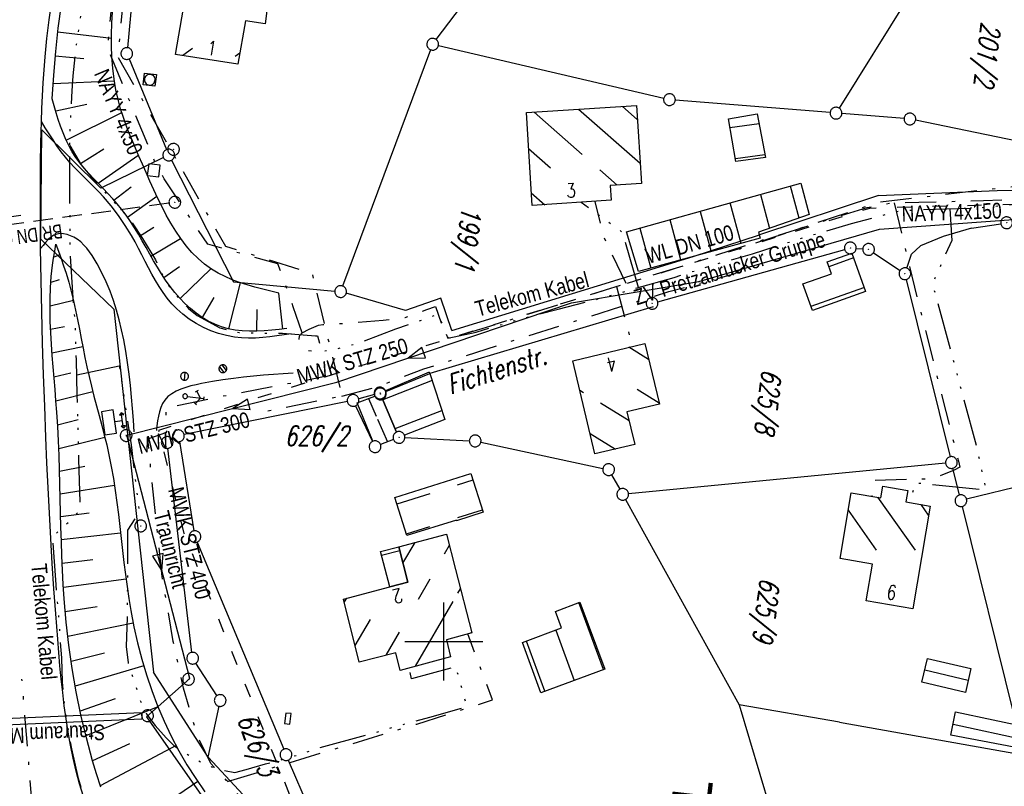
# Model space of a CAD drawing. Extents: x 510526 to 513920, y 467229 to 478797.
# Tile 163 of 256: x 510946 to 511072, y 472381 to 472480. Entities that reach past the tile are written whole.
import ezdxf
from ezdxf.enums import TextEntityAlignment as Align

# ---------------------------------------------------------------- set-up
doc = ezdxf.new("R2010")
doc.units = 0
doc.header["$LTSCALE"] = 10
doc.header["$MEASUREMENT"] = 0
for name, pattern in [('ACAD_ISO03W100', [30, 12, -18]), ('ACAD_ISO14W100', [25.5, 12, -3, 0.5, -3, 0.5, -3, 0.5, -3]), ('LT00', [0]), ('LT08', [0.42, 0.2, -0.1, 0.02, -0.1]), ('STRICHLINIE2', [0.375, 0.25, -0.125])]:
    doc.linetypes.add(name, pattern=pattern)
doc.layers.get('0').update_dxf_attribs({"linetype": 'LT00'})
for name, color, linetype in [('-Halt-Pfeil', 4, 'LT00'), ('-Haltung', 182, 'STRICHLINIE2'), ('-Haltungsbeschriftung', 182, 'LT00'), ('ABWASSERLTG', 24, 'LT00'), ('ABWASSERLTG_FLIEßPF', 26, 'Continuous'), ('ABWASSERLTG_TEXT', 26, 'Continuous'), ('DFK_BEB_SCHR', 254, 'LT00'), ('DFK_BEBAUUNG', 250, 'LT00'), ('DFK_BES-NAME', 255, 'LT00'), ('DFK_FLUR_NR', 250, 'LT00'), ('DFK_GZPKT', 250, 'LT00'), ('DFK_KATASTER', 250, 'LT00'), ('ORTSNAMEN', 152, 'Continuous'), ('STROM_TEXT', 80, 'Continuous'), ('STROM_UNTER', 80, 'LT08'), ('TELEKOM', 210, 'ACAD_ISO14W100'), ('TELEKOM_TEXT', 210, 'Continuous'), ('V94_AFBR_BAB', 250, 'LT00'), ('V94_BOESCH', 250, 'LT00'), ('V94_BOSCHUNG', 250, 'LT00'), ('V94_KA_MULD', 182, 'LT00'), ('V94_KA_PRUF', 182, 'LT00'), ('V94_RASTER', 250, 'LT00'), ('V94_SINKK', 182, 'LT00'), ('V94_STROM', 80, 'LT00'), ('V94_W_HAUS', 130, 'LT00'), ('V94_W_OB_HY', 130, 'LT00'), ('V94_W_SCHACH', 130, 'LT00'), ('V94_W_SCHIEB', 130, 'LT00'), ('WASSERLTG', 130, 'ACAD_ISO03W100'), ('WASSERLTG_TEXT', 130, 'Continuous')]:
    doc.layers.add(name, color=color, linetype=linetype)
doc.styles.add('Arial', font='ARIAL.TTF')
doc.styles.add('Haltungsbeschriftung', font='ARIAL.TTF', dxfattribs={"width": 0.75})
doc.styles.get("Standard").update_dxf_attribs({"font": 'romans.shx'})
doc.styles.add('Versorgungsltg', font='ARIAL.TTF', dxfattribs={"width": 0.8, "height": 2})

# ---------------------------------------------------------------- blocks, each defined once
blk = doc.blocks.new('SYMB7010')
at = {"color": 0, "linetype": 'ByBlock'}
for points in [[(-0.031408, 0.499213), (-0.093728, 0.49134), (-0.15457, 0.475719), (-0.212975, 0.452595), (-0.268021, 0.422333), (-0.31884, 0.385411), (-0.36463, 0.342411), (-0.40467, 0.29401), (-0.438329, 0.240973), (-0.465074, 0.184136), (-0.484486, 0.124395), (-0.496256, 0.062692), (-0.5002, 0)], [(-0.5002, 0), (-0.496256, -0.062692), (-0.484486, -0.124395), (-0.465075, -0.184136), (-0.438329, -0.240973), (-0.404671, -0.29401), (-0.36463, -0.342411), (-0.31884, -0.385411), (-0.268021, -0.422333), (-0.212975, -0.452595), (-0.154571, -0.475719), (-0.093728, -0.49134), (-0.031408, -0.499213), (0.031408, -0.499213)], [(0.5002, 0), (0.496256, 0.062692), (0.484485, 0.124395), (0.465074, 0.184136), (0.438329, 0.240973), (0.40467, 0.29401), (0.36463, 0.342411), (0.31884, 0.385411), (0.268021, 0.422333), (0.212975, 0.452595), (0.15457, 0.475719), (0.093728, 0.49134), (0.031408, 0.499213), (-0.031408, 0.499213)], [(0.031408, -0.499213), (0.093728, -0.491341), (0.15457, -0.475719), (0.212975, -0.452595), (0.268021, -0.422333), (0.31884, -0.385411), (0.36463, -0.342411), (0.404671, -0.294011), (0.438329, -0.240974), (0.465075, -0.184136), (0.484486, -0.124395), (0.496256, -0.062692), (0.500201, 0)]]:
    blk.add_lwpolyline(points, dxfattribs=at)
blk = doc.blocks.new('SYMB0003')
at = {"color": 0, "linetype": 'ByBlock'}
for p, q in [((-0.015712, 0), (0.010166, 0.012015)), ((0, -0.021257), (-0.015712, 0)), ((0.010166, 0.012015), (0, -0.021257))]:
    blk.add_line(p, q, dxfattribs=at)
for points in [[(-0.031395, 0.499013), (-0.093691, 0.491144), (-0.154509, 0.475528), (-0.21289, 0.452414), (-0.267913, 0.422164), (-0.318712, 0.385257), (-0.364484, 0.342274), (-0.404509, 0.293893), (-0.438154, 0.240877), (-0.464888, 0.184062), (-0.484292, 0.124345), (-0.496058, 0.062667), (-0.5, 0)], [(-0.5, 0), (-0.496058, -0.062667), (-0.484292, -0.124345), (-0.464888, -0.184062), (-0.438154, -0.240877), (-0.404509, -0.293893), (-0.364485, -0.342274), (-0.318712, -0.385257), (-0.267914, -0.422164), (-0.21289, -0.452414), (-0.154509, -0.475529), (-0.093691, -0.491144), (-0.031395, -0.499014), (0.031395, -0.499014)], [(0.5, 0), (0.496057, 0.062667), (0.484292, 0.124345), (0.464888, 0.184062), (0.438153, 0.240877), (0.404509, 0.293893), (0.364484, 0.342274), (0.318712, 0.385257), (0.267913, 0.422164), (0.21289, 0.452414), (0.154509, 0.475528), (0.093691, 0.491144), (0.031395, 0.499013), (-0.031395, 0.499013)], [(0.031395, -0.499014), (0.093691, -0.491144), (0.154509, -0.475529), (0.21289, -0.452414), (0.267914, -0.422164), (0.318712, -0.385257), (0.364485, -0.342274), (0.404509, -0.293893), (0.438154, -0.240877), (0.464889, -0.184062), (0.484292, -0.124345), (0.496058, -0.062667), (0.5, 0)]]:
    blk.add_lwpolyline(points, dxfattribs=at)
blk = doc.blocks.new('SYMB0702')
at = {"color": 0, "linetype": 'ByBlock'}
for p, q in [((0.1, 0.175), (-0.1, 0.175)), ((0, 0.075), (0, 0.175)), ((0.071716, 0.203284), (0.071716, 0.146716))]:
    blk.add_line(p, q, dxfattribs=at)
for points in [[(-0.071716, 0.203284), (-0.1, 0.175), (-0.071716, 0.146716), (-0.071716, 0.203284)], [(0.071716, 0.203284), (0.1, 0.175), (0.071716, 0.146716)], [(0.15, 0.075), (-0.15, 0.075), (-0.15, -0.075), (0.15, -0.075), (0.15, 0.075)]]:
    blk.add_lwpolyline(points, dxfattribs=at)
blk = doc.blocks.new('SYMB0007')
at = {"color": 0, "linetype": 'ByBlock'}
blk.add_polyline3d([(-0.5, -0.5, 0), (0.5, -0.5, 0), (0.5, 0.5, 0), (-0.5, 0.5, 0), (-0.5, -0.5, 0)], dxfattribs=at)
blk = doc.blocks.new('SYMB1119')
at = {"color": 0, "linetype": 'ByBlock'}
blk.add_line((-0.5, 0), (0.5, 0), dxfattribs=at)
for points in [[(-0.031395, 0.499013, 0), (-0.093691, 0.491144, 0), (-0.154509, 0.475528, 0), (-0.21289, 0.452414, 0), (-0.267913, 0.422164, 0), (-0.318712, 0.385257, 0), (-0.364484, 0.342274, 0), (-0.404509, 0.293893, 0), (-0.438154, 0.240877, 0), (-0.464888, 0.184062, 0), (-0.484292, 0.124345, 0), (-0.496058, 0.062667, 0), (-0.5, 0, 0)], [(-0.5, 0, 0), (-0.496058, -0.062667, 0), (-0.484292, -0.124345, 0), (-0.464888, -0.184062, 0), (-0.438154, -0.240877, 0), (-0.404509, -0.293893, 0), (-0.364485, -0.342274, 0), (-0.318712, -0.385257, 0), (-0.267914, -0.422164, 0), (-0.21289, -0.452414, 0), (-0.154509, -0.475529, 0), (-0.093691, -0.491144, 0), (-0.031395, -0.499014, 0), (0.031395, -0.499014, 0)], [(0.5, 0, 0), (0.496057, 0.062667, 0), (0.484292, 0.124345, 0), (0.464888, 0.184062, 0), (0.438153, 0.240877, 0), (0.404509, 0.293893, 0), (0.364484, 0.342274, 0), (0.318712, 0.385257, 0), (0.267913, 0.422164, 0), (0.21289, 0.452414, 0), (0.154509, 0.475528, 0), (0.093691, 0.491144, 0), (0.031395, 0.499013, 0), (-0.031395, 0.499013, 0)], [(0.031395, -0.499014, 0), (0.093691, -0.491144, 0), (0.154509, -0.475529, 0), (0.21289, -0.452414, 0), (0.267914, -0.422164, 0), (0.318712, -0.385257, 0), (0.364485, -0.342274, 0), (0.404509, -0.293893, 0), (0.438154, -0.240877, 0), (0.464889, -0.184062, 0), (0.484292, -0.124345, 0), (0.496058, -0.062667, 0), (0.5, 0, 0)]]:
    blk.add_polyline3d(points, dxfattribs=at)
blk = doc.blocks.new('SYMB1247')
at = {"color": 0, "linetype": 'ByBlock'}
for p, q in [((-0.46, 0.78), (-0.34, 0.62)), ((0, 1), (-0.4, 0.7)), ((-0.1, 1.2), (0.1, 1.2)), ((0, 0.15), (0, 1.2)), ((0, 1), (0.4, 0.7)), ((0.46, 0.78), (0.34, 0.62)), ((0.026047, 0.147721), (-0.008722, 0.149746))]:
    blk.add_line(p, q, dxfattribs=at)
for points in [[(-0.008722, 0.149746, 0), (-0.04302, 0.143698, 0), (-0.075, 0.129904, 0), (-0.102936, 0.109106, 0), (-0.125323, 0.082426, 0), (-0.140954, 0.051303, 0), (-0.148986, 0.017414, 0), (-0.148986, -0.017414, 0)], [(-0.008722, -0.149746, 0), (0.026047, -0.147721, 0), (0.059412, -0.137732, 0), (0.089574, -0.120318, 0), (0.114907, -0.096418, 0), (0.134045, -0.06732, 0), (0.145957, -0.034592, 0), (0.15, 0, 0)], [(0.15, 0, 0), (0.145957, 0.034592, 0), (0.134045, 0.06732, 0), (0.114907, 0.096418, 0), (0.089574, 0.120318, 0), (0.059412, 0.137732, 0), (0.026047, 0.147721, 0)], [(-0.148986, -0.017414, 0), (-0.140954, -0.051303, 0), (-0.125323, -0.082426, 0), (-0.102936, -0.109106, 0), (-0.075, -0.129904, 0), (-0.04302, -0.143698, 0), (-0.008722, -0.149746, 0)]]:
    blk.add_polyline3d(points, dxfattribs=at)
blk = doc.blocks.new('SYMB1120')
at = {"color": 0, "linetype": 'ByBlock'}
for p, q in [((-0.465, -0.183), (0.183, 0.465)), ((-0.183, -0.465), (0.465, 0.183))]:
    blk.add_line(p, q, dxfattribs=at)
for points in [[(-0.031395, 0.499013, 0), (-0.093691, 0.491144, 0), (-0.154509, 0.475528, 0), (-0.21289, 0.452414, 0), (-0.267913, 0.422164, 0), (-0.318712, 0.385257, 0), (-0.364484, 0.342274, 0), (-0.404509, 0.293893, 0), (-0.438154, 0.240877, 0), (-0.464888, 0.184062, 0), (-0.484292, 0.124345, 0), (-0.496058, 0.062667, 0), (-0.5, 0, 0)], [(-0.5, 0, 0), (-0.496058, -0.062667, 0), (-0.484292, -0.124345, 0), (-0.464888, -0.184062, 0), (-0.438154, -0.240877, 0), (-0.404509, -0.293893, 0), (-0.364485, -0.342274, 0), (-0.318712, -0.385257, 0), (-0.267914, -0.422164, 0), (-0.21289, -0.452414, 0), (-0.154509, -0.475529, 0), (-0.093691, -0.491144, 0), (-0.031395, -0.499014, 0), (0.031395, -0.499014, 0)], [(0.5, 0, 0), (0.496057, 0.062667, 0), (0.484292, 0.124345, 0), (0.464888, 0.184062, 0), (0.438153, 0.240877, 0), (0.404509, 0.293893, 0), (0.364484, 0.342274, 0), (0.318712, 0.385257, 0), (0.267913, 0.422164, 0), (0.21289, 0.452414, 0), (0.154509, 0.475528, 0), (0.093691, 0.491144, 0), (0.031395, 0.499013, 0), (-0.031395, 0.499013, 0)], [(0.031395, -0.499014, 0), (0.093691, -0.491144, 0), (0.154509, -0.475529, 0), (0.21289, -0.452414, 0), (0.267914, -0.422164, 0), (0.318712, -0.385257, 0), (0.364485, -0.342274, 0), (0.404509, -0.293893, 0), (0.438154, -0.240877, 0), (0.464889, -0.184062, 0), (0.484292, -0.124345, 0), (0.496058, -0.062667, 0), (0.5, 0, 0)]]:
    blk.add_polyline3d(points, dxfattribs=at)
blk = doc.blocks.new('SYMB0652')
at = {"color": 0, "linetype": 'ByBlock'}
blk.add_lwpolyline([(-0.15, -0.075), (0.15, -0.075), (0.15, 0.075), (-0.15, 0.075), (-0.15, -0.075)], dxfattribs=at)
blk = doc.blocks.new('SYMB1210')
at = {"color": 0, "linetype": 'ByBlock'}
blk.add_line((0.018815, -0.179014), (0.055623, -0.17119), dxfattribs=at)
for points in [[(-0.2, -0.2), (-0.2, 0.2), (0.2, 0.2), (0.2, -0.2), (-0.2, -0.2)], [(0.018815, 0.179014), (-0.018815, 0.179014), (-0.055623, 0.17119), (-0.09, 0.155885), (-0.120444, 0.133766), (-0.145623, 0.105801), (-0.164438, 0.073213), (-0.176067, 0.037424), (-0.18, 0)], [(-0.18, 0), (-0.176067, -0.037424), (-0.164438, -0.073213), (-0.145623, -0.105801), (-0.120444, -0.133766), (-0.09, -0.155885), (-0.055623, -0.17119), (-0.018815, -0.179014), (0.018815, -0.179014)], [(0.18, 0), (0.176067, 0.037424), (0.164438, 0.073213), (0.145623, 0.105801), (0.120444, 0.133766), (0.09, 0.155885), (0.055623, 0.17119), (0.018815, 0.179014)], [(0.055623, -0.17119), (0.09, -0.155885), (0.120444, -0.133766), (0.145623, -0.105801), (0.164438, -0.073213), (0.176067, -0.037424), (0.18, 0)]]:
    blk.add_lwpolyline(points, dxfattribs=at)
blk = doc.blocks.new('ABWASSER-FLIEßPF')
at = {"layer": 'ABWASSERLTG_FLIEßPF'}
for p, q in [((0, 0), (-0.211, 0.07)), ((-0.211, 0.07), (-0.211, -0.07)), ((-0.211, -0.07), (0, 0))]:
    blk.add_line(p, q, dxfattribs=at)
blk = doc.blocks.new('SYMB0070')
at = {"color": 0, "linetype": 'ByBlock'}
for p, q in [((-0.5, 0), (0.2, 0)), ((0.5, 0), (0.2, 0.1)), ((0.2, 0.1), (0.2, 0)), ((0.468, 0), (0.21, 0.086)), ((0.21, 0.086), (0.21, -0.086)), ((0.21, -0.086), (0.468, 0)), ((0.22, -0.072), (0.437, 0)), ((0.23, -0.058), (0.405, 0)), ((0.24, -0.045), (0.374, 0)), ((0.342, 0), (0.25, 0.031)), ((0.25, 0.031), (0.25, -0.031)), ((0.25, -0.031), (0.342, 0)), ((0.26, -0.017), (0.31, 0)), ((0.27, -0.003), (0.279, 0))]:
    blk.add_line(p, q, dxfattribs=at)
for points in [[(0.2, 0), (0.2, -0.1), (0.5, 0)], [(0.437, 0), (0.22, 0.072), (0.22, -0.072)], [(0.405, 0), (0.23, 0.058), (0.23, -0.058)], [(0.374, 0), (0.24, 0.045), (0.24, -0.045)], [(0.31, 0), (0.26, 0.017), (0.26, -0.017)], [(0.279, 0), (0.27, 0.003), (0.27, -0.003)]]:
    blk.add_lwpolyline(points, dxfattribs=at)

msp = doc.modelspace()

# ---------------------------------------------------------------- linework, layer by layer
at = {"layer": '-Haltung'}
msp.add_line((510964.84, 472456.08), (510923.25, 472450.38), dxfattribs=at)
at = {"layer": 'ABWASSERLTG'}
for p, q in [((510961.32, 472390.89), (510928.75, 472389.44)), ((510961.35, 472390.09), (510928.79, 472388.64)), ((510961.32, 472390.89), (510961.35, 472390.09))]:
    msp.add_line(p, q, dxfattribs=at)
at = {"layer": 'ABWASSERLTG', "flags": 128}
for points in [[(511032.63, 472446.04), (511055.75, 472452.76), (511091.84, 472455.34), (511120.39, 472466.86), (511158.47, 472476.12), (511196.93, 472477.21)], [(510961.97, 472390.36), (510967.5, 472395.26), (510959.46, 472426.38), (510986.31, 472433.18), (511016.33, 472443.33), (511032.63, 472446.04)], [(510961.97, 472390.36), (510982.77, 472360.62), (511002.22, 472344.86), (511029.76, 472325.26), (511055.78, 472300.66)]]:
    msp.add_lwpolyline(points, dxfattribs=at)
at = {"layer": 'DFK_BEB_SCHR'}
for p, q in [((510967.86, 472475.83), (510966.63, 472474.94)), ((510973.32, 472474.86), (510973.91, 472475.28)), ((511022.87, 472468.43), (511024.75, 472466.77)), ((511011.57, 472467.7), (511017.72, 472462.29)), ((511025.12, 472461.12), (511017.22, 472468.06)), ((511040.34, 472466.22), (511036.62, 472465.7)), ((511013.65, 472460.55), (511010.85, 472463.01)), ((511037.31, 472461.76), (511041.1, 472462.29)), ((511019.95, 472460.34), (511022.19, 472458.37)), ((511045.47, 472454.16), (511044.37, 472458.24)), ((511011.2, 472457.38), (511012.92, 472455.87)), ((511040.51, 472457.17), (511041.68, 472452.84)), ((511038.06, 472450.92), (511036.66, 472456.1)), ((511032.81, 472455.02), (511034.2, 472449.86)), ((511030.34, 472448.81), (511028.95, 472453.94)), ((511025.1, 472452.86), (511026.48, 472447.76)), ((511052.42, 472449.07), (511049.29, 472447.94)), ((511047, 472442.88), (511053.77, 472445.3)), ((511026.21, 472436.09), (511023.69, 472437.65)), ((510998.51, 472433.37), (510992.21, 472430.91)), ((511017.89, 472431.83), (511017.42, 472432.12)), ((511024.74, 472432.29), (511027.57, 472430.55)), ((510990.39, 472431.09), (510991.37, 472428.81)), ((511023.72, 472428.23), (511020.07, 472430.48)), ((510993.79, 472427.24), (510999.75, 472429.56)), ((510991.53, 472428.43), (510992.78, 472425.53)), ((511018.72, 472426.61), (511021.97, 472424.61)), ((511003.73, 472420.66), (511001.71, 472420.02)), ((510998.2, 472418.9), (510994.01, 472417.58)), ((511055.5, 472418.46), (511060.31, 472411.69)), ((511001.8, 472415.85), (511004.94, 472416.85)), ((511055.38, 472411.71), (511051.77, 472416.8)), ((511062.03, 472416.17), (511061.08, 472417.52)), ((510995.21, 472413.76), (510998.2, 472414.71)), ((510994.36, 472411.62), (510992.04, 472411)), ((510994.77, 472410.02), (510996.32, 472412.68)), ((511000.71, 472412.29), (511000.07, 472411.18)), ((510998.2, 472407.96), (510996.71, 472405.38)), ((511001.8, 472406.19), (511002.13, 472406.76)), ((510987.54, 472405.53), (510987.27, 472405.06)), ((510996.38, 472396.84), (511001.19, 472405.13)), ((511020.44, 472396.43), (511017.28, 472404.99)), ((510988.66, 472399.48), (510990.61, 472402.83)), ((511014.32, 472401.46), (511016.69, 472395.04)), ((510994.29, 472401.22), (510992.57, 472398.25)), ((511003.54, 472401.22), (511003.45, 472401.07)), ((511012.94, 472393.65), (511010.57, 472400.06)), ((511061.56, 472396.38), (511067.11, 472395.08)), ((511065.16, 472389.42), (511075.33, 472387.24))]:
    msp.add_line(p, q, dxfattribs=at)
at = {"layer": 'DFK_BEBAUUNG'}
for p, q in [((510993.97, 472426.8), (510992.18, 472430.98)), ((510992.18, 472430.98), (510993.97, 472426.8)), ((511000.13, 472428.39), (510994.97, 472426.38)), ((510993.57, 472425.84), (510991.91, 472425.19))]:
    msp.add_line(p, q, dxfattribs=at)
for points in [[(510973.66, 472473.83, 0), (510965.66, 472475.09, 0), (510967.73, 472486.97, 0), (510975.73, 472485.74, 0), (510974.9, 472481.08, 0), (510977.34, 472480.65, 0), (510977.13, 472479, 0), (510974.61, 472479.37, 0), (510973.66, 472473.83, 0)], [(511024.64, 472468.54, 0), (511025.28, 472458.56, 0), (511021.29, 472458.31, 0), (511021.41, 472456.43, 0), (511011.3, 472455.76, 0), (511010.57, 472467.64, 0), (511024.64, 472468.54, 0)], [(511041.17, 472461.91, 0), (511037.38, 472461.38, 0), (511036.42, 472466.84, 0), (511040.1, 472467.48, 0), (511041.17, 472461.91, 0)], [(511045.69, 472458.61, 0), (511046.77, 472454.61, 0), (511040.26, 472452.34, 0), (511040.49, 472451.58, 0), (511024.91, 472447.33, 0), (511023.37, 472452.38, 0), (511038.95, 472456.74, 0), (511045.69, 472458.61, 0)], [(511049.07, 472448.56, 0), (511052.2, 472449.68, 0), (511053.96, 472444.78, 0), (511047.2, 472442.32, 0), (511045.95, 472445.75, 0), (511049.61, 472447.04, 0), (511049.07, 472448.56, 0)], [(511019.34, 472423.99, 0), (511016.53, 472435.9, 0), (511025.71, 472438.14, 0), (511027.61, 472430.38, 0), (511023.44, 472429.36, 0), (511024.46, 472425.19, 0), (511019.34, 472423.99, 0)], [(510992.57, 472431.96, 0), (510998.21, 472434.27, 0), (511000.13, 472428.39, 0)], [(510990.93, 472425.61, 0), (510988.93, 472430.52, 0), (510991.18, 472431.4, 0)], [(510993.75, 472418.42, 0), (511003.46, 472421.5, 0), (511005.04, 472416.53, 0), (511001.65, 472415.44, 0), (511001.62, 472415.54, 0), (510995.27, 472413.56, 0), (510993.75, 472418.42, 0)], [(511062.23, 472417.32, 0), (511060, 472404.2, 0), (511054.06, 472405.21, 0), (511054.85, 472409.91, 0), (511050.72, 472410.61, 0), (511052.15, 472419.02, 0), (511055.91, 472418.39, 0), (511056.16, 472419.87, 0), (511059.37, 472419.33, 0), (511059.12, 472417.85, 0), (511062.23, 472417.32, 0)], [(511000.88, 472398.04, 0), (510994.41, 472396.32, 0), (510993.85, 472398.58, 0), (510989.19, 472397.37, 0), (510987.18, 472405.43, 0), (510993.08, 472406.99, 0), (510995.39, 472407.6, 0), (510994.23, 472412.13, 0), (511000.34, 472413.75, 0), (511001.5, 472409.22, 0), (511003.57, 472401.1, 0), (511000.33, 472400.24, 0), (511000.88, 472398.04, 0)], [(510995.39, 472407.6, 0), (510993.08, 472406.99, 0), (510991.91, 472411.51, 0), (510994.23, 472412.13, 0), (510995.39, 472407.6, 0)], [(511012.44, 472393.46, 0), (511010.07, 472399.87, 0), (511015.07, 472401.74, 0), (511014.31, 472403.85, 0), (511017.42, 472405.04, 0), (511020.59, 472396.48, 0), (511012.44, 472393.46, 0)], [(511061.91, 472397.84, 0), (511067.44, 472396.54, 0), (511066.75, 472393.49, 0), (511061.19, 472394.82, 0), (511061.91, 472397.84, 0)], [(511065.47, 472391.02, 0), (511075.13, 472388.95, 0), (511075.47, 472386.02, 0), (511064.9, 472388.04, 0), (511065.47, 472391.02, 0)]]:
    msp.add_polyline3d(points, dxfattribs=at)
at = {"layer": 'DFK_KATASTER'}
for p, q in [((510962.26, 472504.54), (510959.51, 472475.95)), ((511070.08, 472499.54), (511050.59, 472468.22)), ((510999.03, 472476.99), (511004.24, 472483.94)), ((510999.31, 472476.22), (511028.15, 472469.48)), ((510959.73, 472474.51), (510964.52, 472462.91)), ((510998.32, 472475.69), (510987.06, 472445.46)), ((511049.44, 472467.64), (511029.63, 472469.25)), ((511058.89, 472466.89), (511050.94, 472467.52)), ((511082.71, 472462.04), (511060.37, 472466.68)), ((510948.45, 472451.46), (510948.58, 472465.44)), ((510948.58, 472465.44), (510956.12, 472458)), ((510964.14, 472461.89), (510956.12, 472458)), ((510965.15, 472461.55), (510973.08, 472446.02)), ((511055.63, 472457.03), (511040.41, 472452.02)), ((511055.63, 472457.03), (511070.83, 472457.68)), ((511070.83, 472457.68), (511087.06, 472457.82)), ((511067.52, 472452.86), (511071.28, 472453.44)), ((511031.93, 472449.23), (511040.41, 472452.02)), ((511067.52, 472452.86), (511063.92, 472451.79)), ((510957.8, 472442.5), (510948.45, 472451.46)), ((511061, 472450.63), (511059.84, 472449.55)), ((511063.92, 472451.79), (511061, 472450.63)), ((511027.38, 472443.45), (511051.3, 472450.14)), ((511052.77, 472450.28), (511053.61, 472450.21)), ((511054.98, 472449.73), (511058.38, 472447.46)), ((511059.24, 472447.75), (511059.84, 472449.55)), ((511001.04, 472439.79), (511031.93, 472449.23)), ((510973.08, 472446.02), (510986.05, 472444.83)), ((511059.18, 472446.31), (511064.78, 472423.63)), ((510995.11, 472442.36), (510987.52, 472444.55)), ((510999.61, 472443.92), (510995.11, 472442.36)), ((511001.04, 472439.79), (510999.61, 472443.92)), ((510957.8, 472442.5), (510962.85, 472396.08)), ((511026.78, 472442.82), (510998.21, 472434.27)), ((510998.13, 472434.46), (510992.53, 472432.08)), ((510998.13, 472434.46), (510998.21, 472434.27)), ((510987.67, 472430.69), (510966.79, 472426.46)), ((510991.12, 472431.59), (510989.12, 472431.04)), ((510992.18, 472430.98), (510993.97, 472426.8)), ((510988.72, 472430.16), (510990.89, 472425.6)), ((510965.26, 472425.84), (510965.4, 472425.93)), ((510966.17, 472425.57), (510968.04, 472414.16)), ((510993.57, 472425.84), (510991.91, 472425.19)), ((510995.02, 472426.08), (511003.27, 472425.69)), ((511004.75, 472425.5), (511020.37, 472422.15)), ((510967.78, 472398.61), (510964.7, 472424.72)), ((511094.68, 472425.05), (511066.9, 472418.19)), ((511064.21, 472422.83), (511023.65, 472418.9)), ((511065.99, 472418.74), (511065.14, 472422.17)), ((511021.47, 472421.34), (511022.53, 472419.48)), ((511023.26, 472418.17), (511037.8, 472391.9)), ((511066.35, 472417.28), (511072.94, 472390.59)), ((510968.45, 472412.73), (510979.52, 472386.22)), ((510970.98, 472393.09), (510968.28, 472397.24)), ((510969.86, 472385.22), (510962.85, 472396.08)), ((510969.86, 472385.22), (510971.24, 472391.73)), ((511050.62, 472389.7), (511037.8, 472391.9)), ((511037.8, 472391.9), (511050.42, 472349.83)), ((511050.62, 472389.7), (511073.42, 472385.63)), ((510969.86, 472385.22), (510988.54, 472365.11)), ((510980.11, 472384.84), (510988.54, 472365.11))]:
    msp.add_line(p, q, dxfattribs=at)
at = {"layer": 'STROM_UNTER', "ltscale": 2, "flags": 128}
for points in [[(510969.72, 472540.73), (510961.15, 472505.43), (510958.29, 472474.78), (510972.07, 472450.58), (510983.14, 472447.12), (510986.96, 472431.38), (510976.49, 472429.27)], [(510981.89, 472439.47), (510980.74, 472442.82), (510978.77, 472448.29), (510969.79, 472450.81), (510964.23, 472459.18), (510963.09, 472461.22), (510959.5, 472469.84), (510956.98, 472475.97), (510957.07, 472476.69), (510957.49, 472480.96), (510958.29, 472487.26), (510958.54, 472489.21), (510960.2, 472499.71), (510961.12, 472504.2), (510961.85, 472504.31), (510963.55, 472504.27), (510968.15, 472504.27), (510970.98, 472504.31), (510978.6, 472504.98), (510982.51, 472505.34)], [(511083.8, 472284.51), (511069.19, 472296.72), (511049.12, 472313.43), (511042.11, 472319.23), (511036.59, 472323.75), (511031.56, 472330.77), (511029.23, 472332.98), (511025.18, 472335.88), (511019.37, 472340.37), (511001.48, 472353.57), (510993.98, 472359.02), (510990.62, 472362.02), (510987.39, 472365.41), (510983.07, 472369.56), (510980.55, 472372.28), (510975.32, 472378.32), (510972.22, 472382.25), (510970.18, 472384.41), (510968.48, 472387.96), (510966.7, 472394.02), (510965.39, 472400.02), (510963.95, 472408.31), (510962.12, 472425.92), (510964.56, 472426.77), (510964.44, 472429.87), (510972.21, 472431.5), (510983.18, 472433.59), (510984.61, 472433.9), (510984.2, 472434.92), (510983.33, 472437.13), (510982.53, 472437.19), (510982.15, 472437.38), (510981.87, 472437.75), (510981.59, 472438.28), (510981.5, 472438.62), (510981.52, 472439.1), (510981.89, 472439.47), (510982.77, 472439.94), (510983.99, 472440.46), (510984.52, 472440.56), (510986.74, 472440.67), (510992.26, 472441.09), (510995.08, 472441.44), (510997.85, 472442.47), (510998.94, 472442.87), (510999.84, 472440.27), (511000.26, 472439.23), (511000.58, 472438.88), (511000.9, 472438.81), (511001.3, 472438.95), (511004.9, 472440.04), (511016.31, 472443.61), (511022.98, 472445.69), (511031.23, 472448.25), (511040.59, 472451.3), (511054.17, 472455.5), (511056.02, 472455.87), (511057.15, 472456.11), (511060.77, 472456.19), (511069.06, 472456.4), (511087.9, 472456.97), (511090.77, 472458.05), (511092.36, 472458.74), (511102.92, 472460.8), (511110.74, 472462.34), (511111.44, 472462.51), (511115.99, 472465.7)], [(510986.96, 472431.38), (510991.59, 472432.63), (510997.46, 472434.88), (511022.65, 472442.84), (511028.78, 472444.75), (511037.25, 472447.05), (511038.45, 472447.95), (511037.85, 472450.3), (511055.8, 472456.23), (511086.02, 472459.73), (511116.11, 472465.95)], [(511023.35, 472445.81), (511020.48, 472451.73), (511019.36, 472456.29)], [(511057.63, 472456.12), (511060.71, 472443.42), (511063.82, 472431.1), (511065.86, 472423.05), (511066.03, 472422.31), (511065.3, 472421.93), (511062.68, 472420.82), (511055.11, 472420.58), (511054.76, 472418.58)], [(511022.12, 472445.42), (511024.12, 472437.75)], [(510972.32, 472382.11), (510996.54, 472389.45), (511006.24, 472392.53), (511003.07, 472400.97)], [(510948.76, 472361.5), (510946.03, 472395.21)]]:
    msp.add_lwpolyline(points, dxfattribs=at)
at = {"layer": 'TELEKOM', "ltscale": 0.05, "flags": 128}
for points in [[(510962.47, 472350.13), (510965.72, 472353.73), (510968.65, 472357.09), (510966.89, 472358.76), (510964.96, 472360.79), (510963.38, 472362.62), (510961.16, 472365.44), (510958.36, 472369.71), (510956.81, 472372.66), (510955.4, 472376.3), (510954.46, 472378.6), (510953.27, 472382.49), (510952.4, 472386.28), (510951.56, 472391.28), (510951.37, 472393.02), (510951.21, 472394.82), (510951.11, 472397.93), (510950.76, 472402.94), (510950.34, 472407.88), (510949.95, 472413.34), (510950.59, 472414.01), (510952.27, 472415.52), (510953.52, 472416.87), (510953.3, 472423.32), (510953.18, 472428.17), (510953.1, 472431.49), (510952.99, 472436.04), (510952.87, 472440.34), (510952.59, 472443.98), (510952.19, 472450.05), (510952.15, 472464.55), (510952.43, 472470.43), (510952.59, 472472.37), (510952.87, 472474.9), (510953.02, 472476.41), (510953.86, 472481.93), (510954.42, 472485.53), (510955.01, 472488.81), (510955.68, 472492.27), (510957.11, 472499.08), (510957.74, 472502.15), (510958.66, 472505.51), (510959.93, 472510.35), (510961.11, 472514.23), (510962.54, 472519.22), (510964.13, 472525.05), (510968.69, 472538.33), (510971.78, 472546.75), (510974.27, 472553.08), (510975.98, 472557.89), (510979.47, 472566.12), (510985.49, 472580.31), (510988.11, 472585.54), (510992.34, 472593.39), (511000.33, 472608.22), (511008.93, 472623.49), (511012.76, 472630.15), (511016.98, 472637.21), (511020.44, 472643.2), (511022.02, 472646.24), (511024.13, 472651.25), (511028.1, 472659.23), (511033.92, 472668.24), (511039.2, 472676.62), (511044.42, 472684.4), (511051.03, 472694.02), (511057.11, 472702.99), (511061.74, 472709.89), (511067.22, 472717.54), (511072.83, 472725.19), (511085.34, 472741.25), (511094.09, 472752.55), (511098.91, 472758.53), (511103.08, 472764), (511107.62, 472769.18), (511110.41, 472772.2), (511113.88, 472775.81), (511119.8, 472781.77), (511125.36, 472787.69), (511130.24, 472792.72), (511134.54, 472796.27), (511139.79, 472800.63), (511143.29, 472803.18), (511146.47, 472805.77), (511153.21, 472810.06), (511159.36, 472814.12), (511167.37, 472818.88), (511171.89, 472821.4), (511179.29, 472825.39), (511183.3, 472827.35), (511189.59, 472830.16), (511195.22, 472832.38), (511199.37, 472833.86), (511204.62, 472835.85), (511210.47, 472837.7), (511222.28, 472841.17), (511251.5, 472848.85), (511287.82, 472856.06), (511307.78, 472859.88), (511326.59, 472862.48), (511361.46, 472866.27), (511382.41, 472867.94)], [(510952.16, 472463.43), (510953.59, 472460.97), (510955.3, 472458.93), (510957.9, 472456.11), (510959.85, 472453.97), (510961.47, 472451.55), (510963.12, 472448.82), (510963.8, 472447.25), (510965.08, 472445.02), (510967.34, 472442.6), (510968.44, 472441.72), (510971.36, 472440.11), (510973.84, 472439.52), (510976.17, 472439.46), (510979.37, 472439.43), (510983.59, 472439.09), (510983.85, 472439.12), (510984.32, 472437.13), (510986.21, 472437.41), (510989.44, 472438.28), (510993.88, 472439.99), (510999.28, 472441.85), (511000.5, 472438.79), (511004.15, 472439.57), (511009.1, 472441.06), (511014.65, 472442.52), (511019.44, 472443.74), (511024.23, 472445.07), (511029.47, 472446.57), (511034.23, 472448.1), (511039.49, 472449.58), (511045.54, 472451.52), (511052.16, 472453.46), (511058.46, 472455.14), (511068.64, 472455.49), (511075.16, 472456.14), (511085.83, 472456.73), (511091.16, 472456.98), (511091.26, 472458.96), (511097.71, 472459.81), (511101.53, 472460.4), (511109.44, 472462.05), (511113.86, 472462.79), (511115.1, 472463.14), (511115.85, 472463.48), (511116.94, 472464.03), (511117.68, 472464.62), (511118.77, 472465.91), (511119.47, 472467.15), (511120.26, 472469.19), (511120.61, 472470.49), (511120.51, 472471.83), (511119.82, 472475.15), (511118.13, 472481.7), (511116, 472489.9), (511115.2, 472492.09), (511114.31, 472493.52), (511113.21, 472494.91), (511111.63, 472496.1), (511109.69, 472496.9), (511107.21, 472497.54), (511100.61, 472498.38), (511091.75, 472498.95), (511081.33, 472499.29), (511070.41, 472499.59), (511052.22, 472494.63)], [(511024.9, 472445.26), (511022.88, 472452.33), (511017.56, 472456.17)], [(511064.77, 472455.36), (511064.99, 472451.29), (511062.54, 472445.77), (511068.12, 472425.1), (511069.38, 472419.38), (511060.29, 472420.27), (511059.66, 472417.76)], [(510953.04, 472434.13), (510958.48, 472435.28), (510959.98, 472425.14), (510961.02, 472416.59), (510959.55, 472414.24), (510959.52, 472412.62), (510959.52, 472407.7), (510959.48, 472403.09), (510959.36, 472399.38), (510959.6, 472397.28), (510960.45, 472394.7), (510961.22, 472392.3), (510962.02, 472390.69), (510963.07, 472389.28), (510964.49, 472387.67), (510965.45, 472386.7), (510966.79, 472385.81), (510968.4, 472384.85), (510970.26, 472384), (510971.84, 472383.55), (510973.25, 472383.26), (510974.71, 472383.63), (510977.17, 472384.35), (510980.12, 472385.12), (510984.15, 472386.45), (510990.17, 472388.06), (510994.74, 472389.4), (510998.22, 472390.33), (511002.98, 472391.66), (511001.56, 472396.78), (510995.87, 472395.25), (510995.59, 472396.63)]]:
    msp.add_lwpolyline(points, dxfattribs=at)
at = {"layer": 'V94_AFBR_BAB'}
for points in [[(510953.88, 472380.17), (510953.4, 472381.8), (510952.96, 472383.44), (510952.58, 472385.09), (510952.24, 472386.76), (510951.94, 472388.43), (510951.68, 472390.11), (510951.44, 472391.8), (510951.24, 472393.49), (510951.05, 472395.19), (510950.89, 472396.89), (510950.74, 472398.59), (510950.6, 472400.3), (510950.35, 472403.53), (510950.12, 472406.76), (510949.91, 472409.98), (510949.72, 472413.2), (510949.54, 472416.42), (510949.38, 472419.64), (510949.23, 472422.86), (510949.1, 472426.08), (510948.94, 472430.11), (510948.79, 472434.13), (510948.67, 472438.16), (510948.56, 472442.19), (510948.47, 472446.22), (510948.42, 472450.25), (510948.39, 472452.96), (510948.38, 472455.67), (510948.39, 472458.38), (510948.41, 472461.09), (510948.46, 472463.79), (510948.54, 472466.5), (510948.59, 472468.16), (510948.67, 472469.81), (510948.76, 472471.47), (510948.86, 472473.12), (510949, 472474.77), (510949.23, 472477.14), (510949.5, 472479.5), (510949.83, 472481.86)], [(510980.47, 472439.35), (510979.56, 472439.21), (510978.65, 472439.08), (510977.74, 472438.96), (510976.83, 472438.87), (510975.93, 472438.82), (510975.02, 472438.8), (510974.12, 472438.84), (510973.21, 472438.94), (510972.2, 472439.13), (510971.19, 472439.4), (510970.2, 472439.75), (510969.24, 472440.18), (510968.31, 472440.67), (510967.43, 472441.24), (510966.6, 472441.86), (510965.83, 472442.55), (510965.2, 472443.21), (510964.62, 472443.9), (510964.08, 472444.64), (510963.58, 472445.4), (510963.1, 472446.18), (510962.65, 472446.98), (510962.21, 472447.8), (510961.79, 472448.62), (510961.37, 472449.45), (510960.94, 472450.28), (510960.5, 472451.1), (510960.05, 472451.91), (510959.25, 472453.23), (510958.38, 472454.5), (510957.45, 472455.71), (510956.45, 472456.88), (510955.85, 472457.52), (510955.24, 472458.14), (510954.61, 472458.76), (510953.99, 472459.38), (510953.37, 472460), (510952.76, 472460.63), (510952.17, 472461.27), (510951.61, 472461.93), (510951.04, 472462.65), (510950.51, 472463.4), (510950, 472464.16), (510949.5, 472464.93), (510949.01, 472465.71), (510948.54, 472466.5)], [(510960.4, 472426.84), (510960.29, 472428.31), (510960.18, 472429.79), (510960.05, 472431.26), (510959.91, 472432.73), (510959.74, 472434.2), (510959.55, 472435.67), (510959.32, 472437.13), (510959.05, 472438.6), (510958.78, 472439.87), (510958.48, 472441.13), (510958.13, 472442.38), (510957.74, 472443.61), (510957.3, 472444.82), (510956.81, 472446.01), (510956.26, 472447.17), (510955.66, 472448.29), (510954.99, 472449.38), (510954.67, 472449.84), (510954.33, 472450.29), (510953.95, 472450.71), (510953.54, 472451.1), (510953.07, 472451.45), (510952.67, 472451.7), (510952.24, 472451.9), (510951.79, 472452.06), (510951.34, 472452.15), (510950.91, 472452.17), (510950.49, 472452.12), (510950.09, 472451.96), (510949.72, 472451.72), (510949.37, 472451.41), (510949.04, 472451.05), (510948.73, 472450.66), (510948.42, 472450.25)], [(510980.71, 472434.32), (510979.46, 472434.24), (510978.2, 472434.15), (510976.94, 472434.06), (510975.67, 472433.95), (510974.38, 472433.82), (510973.08, 472433.66), (510971.75, 472433.47), (510970.4, 472433.26), (510969.02, 472433), (510968.33, 472432.85), (510967.65, 472432.69), (510966.98, 472432.5), (510966.34, 472432.27), (510965.74, 472432.01), (510965.19, 472431.69), (510964.71, 472431.32), (510964.31, 472430.89), (510964.02, 472430.44), (510963.79, 472429.94), (510963.62, 472429.39), (510963.48, 472428.82), (510963.38, 472428.22), (510963.3, 472427.6), (510963.23, 472426.98)]]:
    msp.add_lwpolyline(points, dxfattribs=at)
at = {"layer": 'V94_BOESCH'}
for points in [[(510979.9, 472440.02), (510978.94, 472439.91), (510977.98, 472439.82), (510977.02, 472439.74), (510976.08, 472439.69), (510975.14, 472439.69), (510974.21, 472439.73), (510973.3, 472439.83), (510972.41, 472440), (510971.54, 472440.24), (510970.69, 472440.57), (510969.87, 472440.98), (510969.08, 472441.46), (510968.31, 472442), (510967.58, 472442.6), (510966.88, 472443.25), (510966.22, 472443.93), (510965.59, 472444.64), (510964.98, 472445.42), (510964.41, 472446.22), (510963.87, 472447.04), (510963.35, 472447.87), (510962.86, 472448.71), (510962.37, 472449.55), (510961.9, 472450.4), (510961.42, 472451.24), (510960.93, 472452.08), (510960.43, 472452.91), (510959.91, 472453.72), (510959.37, 472454.52), (510958.78, 472455.29), (510958.22, 472455.97), (510957.64, 472456.64), (510957.03, 472457.29), (510956.41, 472457.94), (510955.8, 472458.58), (510955.18, 472459.22), (510954.58, 472459.88), (510954, 472460.54), (510953.45, 472461.22), (510952.93, 472461.92), (510952.45, 472462.65), (510952.02, 472463.42), (510951.63, 472464.22), (510951.28, 472465.05), (510950.97, 472465.9), (510950.68, 472466.76), (510950.42, 472467.63), (510950.16, 472468.52), (510949.91, 472469.4), (510950.09, 472472.43), (510950.35, 472475.45), (510950.68, 472478.46), (510951.09, 472481.46)], [(510978.89, 472444.57), (510977.87, 472444.81), (510976.84, 472445.06), (510975.83, 472445.33), (510974.84, 472445.61), (510973.87, 472445.93), (510972.92, 472446.28), (510972.01, 472446.67), (510971.13, 472447.11), (510970.29, 472447.62), (510969.4, 472448.26), (510968.56, 472448.98), (510967.78, 472449.77), (510967.04, 472450.63), (510966.35, 472451.53), (510965.7, 472452.49), (510965.09, 472453.49), (510964.5, 472454.52), (510963.95, 472455.58), (510963.42, 472456.67), (510962.9, 472457.76), (510962.4, 472458.87), (510961.92, 472459.97), (510961.44, 472461.06), (510960.99, 472462.09), (510960.55, 472463.1), (510960.12, 472464.11), (510959.71, 472465.11), (510959.32, 472466.12), (510958.97, 472467.13), (510958.64, 472468.14), (510958.36, 472469.17), (510958.05, 472470.54), (510957.81, 472471.93), (510957.64, 472473.35), (510957.53, 472474.77), (510957.48, 472476.2), (510957.48, 472477.65), (510957.52, 472479.09), (510957.61, 472480.54)], [(510956.1, 472381.4), (510955.56, 472383.08), (510955.06, 472384.76), (510954.27, 472387.7), (510953.58, 472390.64), (510952.98, 472393.59), (510952.47, 472396.55), (510952.04, 472399.52), (510951.7, 472402.5), (510951.43, 472405.48), (510951.31, 472407.3), (510951.21, 472409.13), (510951.13, 472410.96), (510951.07, 472412.79), (510951.01, 472414.63), (510950.97, 472416.46), (510950.93, 472418.3), (510950.88, 472420.13), (510950.83, 472421.97), (510950.77, 472423.81), (510950.7, 472425.65), (510950.6, 472427.5), (510950.49, 472429.34), (510950.38, 472430.79), (510950.26, 472432.24), (510950.13, 472433.69), (510950.01, 472435.14), (510949.89, 472436.59), (510949.79, 472438.04), (510949.7, 472439.49), (510949.65, 472440.93), (510949.62, 472442.37), (510949.63, 472443.81), (510949.68, 472445.25), (510949.78, 472446.69), (510949.94, 472448.12), (510950.07, 472449.03), (510950.22, 472449.94), (510950.37, 472450.84)], [(510950.37, 472450.84), (510950.71, 472449.92), (510951.04, 472449), (510951.36, 472448.07), (510951.67, 472447.13), (510952.02, 472445.96), (510952.33, 472444.77), (510952.62, 472443.57), (510952.89, 472442.37), (510953.14, 472441.17), (510953.38, 472439.96), (510953.61, 472438.75), (510953.85, 472437.53), (510954.09, 472436.32), (510954.34, 472435.12), (510954.61, 472433.91), (510954.91, 472432.65), (510955.23, 472431.4), (510955.57, 472430.15), (510955.9, 472428.9), (510956.24, 472427.65), (510956.56, 472426.4), (510956.87, 472425.14), (510957.16, 472423.89), (510957.46, 472422.38), (510957.73, 472420.86), (510957.97, 472419.33), (510958.18, 472417.8), (510958.37, 472416.27), (510958.55, 472414.73), (510958.73, 472413.2), (510958.9, 472411.66), (510959.08, 472410.11), (510959.26, 472408.58), (510959.47, 472407.04), (510959.7, 472405.5), (510959.95, 472403.97), (510960.35, 472401.89), (510960.82, 472399.82), (510961.35, 472397.77), (510961.96, 472395.74), (510962.64, 472393.74), (510963.39, 472391.76), (510964.21, 472389.82), (510965.11, 472387.91), (510966.1, 472386.04), (510967.14, 472384.25), (510968.26, 472382.5), (510969.44, 472380.8)]]:
    msp.add_lwpolyline(points, dxfattribs=at)
at = {"layer": 'V94_BOSCHUNG'}
for p, q in [((510950.62, 472477.97), (510957.47, 472477.18)), ((510950.29, 472474.89), (510953.93, 472474.57)), ((510950.02, 472471.38), (510957.84, 472471.72)), ((510950.35, 472467.86), (510954.31, 472468.71)), ((510951.68, 472464.13), (510958.8, 472467.64)), ((510953.52, 472461.13), (510956.52, 472463)), ((510955.76, 472458.61), (510960.84, 472462.18)), ((510957.8, 472456.46), (510960.02, 472458.14)), ((510959.55, 472454.26), (510963.28, 472456.95)), ((510961.06, 472451.86), (510962.9, 472452.99)), ((510962.53, 472449.27), (510966.33, 472451.56)), ((510950.89, 472449.44), (510950.09, 472449.15)), ((510964.19, 472446.55), (510966.17, 472447.96)), ((510966.27, 472443.87), (510970.2, 472447.68)), ((510950.78, 472446.26), (510949.72, 472445.94)), ((510972.49, 472439.98), (510974.01, 472445.88)), ((510979.39, 472439.96), (510978.89, 472444.57)), ((510952.61, 472443.62), (510949.62, 472442.89)), ((510969.11, 472441.44), (510970.64, 472444.02)), ((510976.09, 472439.7), (510976.14, 472442.46)), ((510951.46, 472440.27), (510949.69, 472439.9)), ((510953.82, 472437.69), (510949.87, 472436.89)), ((510952.27, 472434.31), (510950.12, 472433.83)), ((510955.1, 472431.93), (510950.38, 472430.74)), ((510953.23, 472428.36), (510950.59, 472427.67)), ((510956.64, 472426.1), (510950.74, 472424.66)), ((510954.08, 472422.4), (510950.84, 472421.75)), ((510957.87, 472419.97), (510950.91, 472418.86)), ((510954.64, 472416.43), (510950.98, 472415.96)), ((510958.65, 472413.87), (510951.06, 472412.99)), ((510955.08, 472410.44), (510951.17, 472409.98)), ((510959.34, 472407.99), (510951.33, 472406.91)), ((510955.66, 472404.46), (510951.57, 472403.79)), ((510960.26, 472402.34), (510951.9, 472400.64)), ((510956.6, 472398.53), (510952.33, 472397.46)), ((510961.61, 472396.9), (510952.85, 472394.29)), ((510957.97, 472392.68), (510953.48, 472391.11)), ((510963.43, 472391.64), (510954.22, 472387.94)), ((510959.8, 472386.94), (510955.07, 472384.76)), ((510965.74, 472386.7), (510956.05, 472381.56)), ((510968.52, 472382.11), (510958.46, 472375.25))]:
    msp.add_line(p, q, dxfattribs=at)
at = {"layer": 'V94_RASTER'}
for p, q in [((511000, 472395), (511000, 472405)), ((510995, 472400), (511005, 472400))]:
    msp.add_line(p, q, dxfattribs=at)
at = {"layer": 'WASSERLTG', "ltscale": 0.015, "flags": 128}
msp.add_lwpolyline([(511156.33, 472475.13), (511123.64, 472466.11), (511085.54, 472456.19), (511055.96, 472455.48), (511054.46, 472455.39), (510975.43, 472430.93), (510963.49, 472427), (510966.73, 472413.88), (510985.79, 472366.77), (511035.16, 472325.92), (511081.19, 472287.01), (511083.24, 472285.35)], dxfattribs=at)
msp.add_lwpolyline([(511156.33, 472475.13), (511123.64, 472466.11), (511085.54, 472456.19), (511055.96, 472455.48), (511054.46, 472455.39), (510975.43, 472430.93), (510963.49, 472427), (510966.73, 472413.88), (510985.79, 472366.77), (511035.16, 472325.92), (511081.19, 472287.01), (511083.24, 472285.35)], dxfattribs=at)

# ---------------------------------------------------------------- block references
at = {"layer": '-Halt-Pfeil', "xscale": 4.000000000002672, "yscale": 4, "zscale": 4, "rotation": 187.8003839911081}
msp.add_blockref('SYMB0070', (510943.91, 472454.22), dxfattribs=at)
at = {"layer": 'ABWASSERLTG_FLIEßPF', "yscale": 10, "zscale": 10}
for p, xscale, rotation in [((510995.43, 472436.26), 9.999999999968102, 198.675691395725), ((510973.03, 472429.82), 9.999999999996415, 194.2119431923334), ((510963.94, 472409.05), 9.999999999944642, 284.4803000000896)]:
    msp.add_blockref('ABWASSER-FLIEßPF', p, dxfattribs=dict(at, xscale=xscale, rotation=rotation))
at = {"layer": 'DFK_GZPKT', "xscale": 1.499999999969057, "yscale": 1.5, "zscale": 1.5, "rotation": 251.2881100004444}
for name, p in [('SYMB7010', (510998.58, 472476.39)), ('SYMB7010', (510959.44, 472475.2)), ('SYMB7010', (511028.88, 472469.31)), ('SYMB7010', (511050.19, 472467.58)), ('SYMB7010', (511059.64, 472466.83)), ('SYMB7010', (510964.81, 472462.22)), ('SYMB0003', (511072.02, 472453.56)), ('SYMB0003', (511052.02, 472450.34)), ('SYMB0003', (511054.36, 472450.15)), ('SYMB0003', (511059, 472447.04)), ('SYMB7010', (510986.8, 472444.76)), ('SYMB0003', (511026.66, 472443.25)), ('SYMB7010', (510988.4, 472430.84)), ('SYMB0003', (510991.84, 472431.79)), ('SYMB0003', (510991.88, 472431.67)), ('SYMB7010', (510966.05, 472426.31)), ('SYMB0003', (510994.27, 472426.11)), ('SYMB7010', (511004.02, 472425.66)), ('SYMB7010', (510964.61, 472425.46)), ('SYMB7010', (510991.21, 472424.92)), ('SYMB7010', (511021.1, 472421.99)), ('SYMB7010', (511064.96, 472422.9)), ('SYMB7010', (511022.9, 472418.83)), ('SYMB7010', (511066.17, 472418.01)), ('SYMB7010', (510968.16, 472413.42)), ('SYMB7010', (510967.87, 472397.87)), ('SYMB7010', (510971.39, 472392.46)), ('SYMB7010', (510979.81, 472385.53))]:
    msp.add_blockref(name, p, dxfattribs=at)
at = {"layer": 'V94_KA_MULD', "xscale": 3.799999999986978, "yscale": 3.799999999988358, "zscale": 3.8, "rotation": 263.3409047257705}
msp.add_blockref('SYMB1210', (510962.38, 472471.85), dxfattribs=at)
at = {"layer": 'V94_KA_PRUF', "xscale": 1.500000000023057, "yscale": 1.5, "zscale": 1.5, "rotation": 263.3409047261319}
for p in [(510965.42, 472462.95), (510965.59, 472456.18), (510959.36, 472426.35), (510961.22, 472414.79), (510967.34, 472395.18), (510962.1, 472390.52)]:
    msp.add_blockref('SYMB0003', p, dxfattribs=at)
at = {"layer": 'V94_SINKK', "xscale": 4.500000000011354, "yscale": 4.5, "zscale": 4.5, "rotation": 263.3409047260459}
msp.add_blockref('SYMB0652', (510980.04, 472390.15), dxfattribs=at)
at = {"layer": 'V94_STROM', "xscale": 9.999999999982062, "yscale": 9.999999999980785, "zscale": 10, "rotation": 278.5524089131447}
msp.add_blockref('SYMB0702', (510957.16, 472428.02), dxfattribs=at)
at = {"layer": 'V94_W_HAUS', "rotation": 263.3409039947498}
msp.add_blockref('SYMB1120', (510971.73, 472434.89), dxfattribs=at)
at = {"layer": 'V94_W_OB_HY', "xscale": 1.999999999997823, "yscale": 1.999999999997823, "zscale": 2, "rotation": 263.3409039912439}
msp.add_blockref('SYMB1247', (510966.9, 472431.38), dxfattribs=at)
at = {"layer": 'V94_W_SCHACH', "xscale": 1.499999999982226, "yscale": 1.499999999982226, "zscale": 1.5, "rotation": 263.3409039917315}
msp.add_blockref('SYMB0007', (510962.9, 472460.25), dxfattribs=at)
at = {"layer": 'V94_W_SCHIEB', "rotation": 263.3409039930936}
msp.add_blockref('SYMB1119', (510966.83, 472433.92), dxfattribs=at)

# ---------------------------------------------------------------- texts
at = {"layer": '-Haltungsbeschriftung', "style": 'Haltungsbeschriftung', "width": 0.75}
msp.add_text('BR DN 600', height=1.8, rotation=187.8004, dxfattribs=at).set_placement((510951.07, 472453.4))
at = {"layer": 'ABWASSERLTG_TEXT', "style": 'Versorgungsltg', "width": 0.8}
for s, rotation, p in [('MWK STZ 250', 16.3736, (510988.59, 472434.9)), ('MWK STZ 300', 13.8756, (510968.23, 472425.72)), ('MWK STZ 400', 284.144, (510966.51, 472412.35)), ('Traunricht', 284.144, (510964.09, 472411.52)), ('Stauraum MWK 1050x700', 182.2383, (510943.53, 472388.91))]:
    msp.add_text(s, height=2, rotation=rotation, dxfattribs=at).set_placement(p, align=Align.CENTER)
at = {"layer": 'DFK_BEBAUUNG', "width": 0.8}
for s, rotation, p in [('1', -9.4639, (510969.57, 472475.12)), ('3', 3.793, (511015.71, 472456.75)), ('4', -166.2875, (511021.87, 472436.48)), ('2', -165.1953, (510994.46, 472406.85)), ('6', -9.6484, (511056.55, 472405.5))]:
    msp.add_text(s, height=1.8, rotation=rotation, dxfattribs=at).set_placement(p)
at = {"layer": 'DFK_BES-NAME', "oblique": 13.754, "width": 0.75}
msp.add_text('Fichtenstr.', height=2.5, rotation=17.6437, dxfattribs=at).set_placement((511000.84, 472431.57))
at = {"layer": 'DFK_FLUR_NR', "oblique": 13.754, "width": 0.75}
for s, rotation, p in [('201/2', 263.3409, (511068.79, 472479.28)), ('199/1', 263.3409, (511002.34, 472455.77)), ('625/8', 263.3409, (511040.75, 472434.9)), ('626/2', -0.0003, (510979.63, 472425.06)), ('625/9', 263.3409, (511040.51, 472408.22)), ('626/3', -68.1996, (510973.5, 472390.12))]:
    msp.add_text(s, height=2.5, rotation=rotation, dxfattribs=at).set_placement(p)
at = {"layer": 'ORTSNAMEN', "style": 'Arial'}
msp.add_text('Traunricht', height=5, rotation=263.3409, dxfattribs=at).set_placement((511029.49, 472382.62))
at = {"layer": 'STROM_TEXT', "style": 'Versorgungsltg', "width": 0.8}
for s, rotation, p in [('NAYY 4x50', 293.0758, (510957.47, 472467.34)), ('NAYY 4x150', 2.0058, (511065.02, 472453.91))]:
    msp.add_text(s, height=2, rotation=rotation, dxfattribs=at).set_placement(p, align=Align.CENTER)
at = {"layer": 'TELEKOM_TEXT', "style": 'Versorgungsltg', "width": 0.8}
for rotation, p in [(15.0396, (511011.54, 472443.46)), (275.0475, (510947.86, 472402.47))]:
    msp.add_text('Telekom Kabel', height=2, rotation=rotation, dxfattribs=at).set_placement(p, align=Align.CENTER)
at = {"layer": 'WASSERLTG_TEXT', "style": 'Versorgungsltg', "width": 0.8}
for s, rotation, p in [('WL DN 100', 15.7884, (511031.72, 472449.86)), ('ZV Pretzabrucker Gruppe', 17.3065, (511036.87, 472446.78))]:
    msp.add_text(s, height=2, rotation=rotation, dxfattribs=at).set_placement(p, align=Align.CENTER)

doc.saveas('drawing.dxf')
